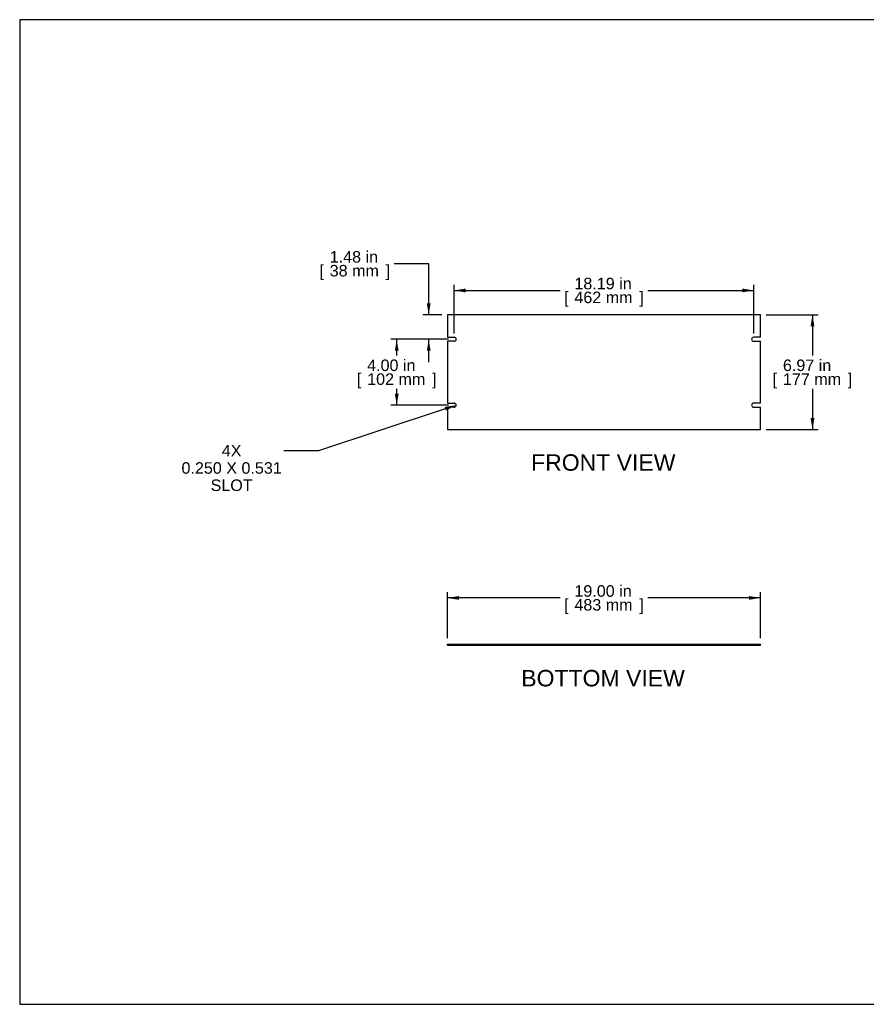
# Model space of a CAD drawing. Header units: inches. Extents: x 0 to 80, y 0 to 59.8.
# Tile 1 of 9: x 0 to 51.4, y 0 to 59.8. Entities that reach past the tile are written whole.
import ezdxf
from ezdxf import colors
from ezdxf.entities.mleader import LeaderData, LeaderLine
from ezdxf.enums import TextEntityAlignment as Align
from ezdxf.math import Vec2, Vec3

# ---------------------------------------------------------------- set-up
doc = ezdxf.new("R2010")
doc.units = ezdxf.units.IN
doc.header["$MEASUREMENT"] = 0
doc.layers.add('COM41757', color=7, linetype='Continuous')
doc.layers.add('Default', color=7, linetype='Continuous')
doc.styles.add('SEACAD_Arial', font='arial.ttf')
doc.dimstyles.new('WEB', dxfattribs={"dimtxt": 0.7, "dimasz": 0.7, "dimexe": 0.35, "dimexo": 0.35, "dimgap": 0.35, "dimtad": 0, "dimtih": 1, "dimtoh": 1, "dimzin": 4, "dimdsep": 46, "dimtxsty": 'SEACAD_Arial', "dimblk1": '_SE_FILLED', "dimblk2": '_SE_FILLED', "dimsah": 1, "dimcen": 0.35, "dimadec": 0, "dimazin": 0, "dimtfac": 1, "dimtofl": 0, "dimtmove": 0, "dimatfit": 3, "dimfxl": 1, "dimtolj": 1, "dimtzin": 4, "dimarcsym": 0})

# ---------------------------------------------------------------- blocks, each defined once
blk = doc.blocks.new('SE2')
at = {"layer": 'COM41757', "color": 7, "linetype": 'Continuous'}
for p, q in [((44.981, 41.863), (25.981, 41.863)), ((25.981, 41.863), (25.981, 40.504)), ((44.981, 40.504), (44.981, 41.863)), ((25.981, 40.504), (26.387, 40.504)), ((25.981, 40.254), (25.981, 36.504)), ((26.387, 40.254), (25.981, 40.254)), ((44.981, 40.504), (44.575, 40.504)), ((44.575, 40.254), (44.981, 40.254)), ((44.981, 36.504), (44.981, 40.254)), ((25.981, 36.504), (26.387, 36.504)), ((44.981, 36.504), (44.575, 36.504)), ((25.981, 36.254), (25.981, 34.895)), ((26.387, 36.254), (25.981, 36.254)), ((44.575, 36.254), (44.981, 36.254)), ((44.981, 34.895), (44.981, 36.254)), ((25.981, 34.895), (44.981, 34.895))]:
    blk.add_line(p, q, dxfattribs=at)
for centre, start, end in [((26.387, 40.379), 270, 90), ((44.575, 40.379), 90, 270), ((26.387, 36.379), 270, 90), ((44.575, 36.379), 90, 270)]:
    blk.add_arc(centre, 0.125, start, end, dxfattribs=at)
blk = doc.blocks.new('SE3')
at = {"layer": 'COM41757', "color": 7, "linetype": 'Continuous'}
for p, q in [((25.981, 21.874), (44.981, 21.874)), ((25.981, 21.802), (25.981, 21.874)), ((25.981, 21.802), (44.981, 21.802)), ((44.981, 21.802), (44.981, 21.874))]:
    blk.add_line(p, q, dxfattribs=at)
blk = doc.blocks.new('DMBLK1')
at = {"layer": 'Default', "linetype": 'Continuous', "transparency": 16777216}
for points in [[(26.681, 24.793), (25.981, 24.676), (26.681, 24.56)], [(44.281, 24.793), (44.281, 24.56), (44.981, 24.676)]]:
    blk.add_hatch(color=7, dxfattribs=at).paths.add_polyline_path(points)
at = {"layer": 'Default', "color": 7, "linetype": 'Continuous', "transparency": 16777216}
for p, q in [((25.981, 22.224), (25.981, 25.026)), ((32.817, 24.676), (25.981, 24.676)), ((44.981, 24.676), (38.146, 24.676)), ((44.981, 22.224), (44.981, 25.026))]:
    blk.add_line(p, q, dxfattribs=at)
at = {"layer": 'Default', "color": 7, "linetype": 'Continuous', "transparency": 16777216, "style": 'SEACAD_Arial'}
for s, p in [('19.00 in', (33.686, 25.446)), ('[', (33.062, 24.606)), ('483 mm', (33.686, 24.606)), (']', (37.627, 24.606))]:
    blk.add_text(s, height=0.7, dxfattribs=at).set_placement(p, align=Align.TOP_LEFT)
blk = doc.blocks.new('_SE_FILLED')
at = {"color": 0}
blk.add_line((0, 0), (-1, 0), dxfattribs=at)
blk.add_solid([(0, 0), (-1, -0.1665), (-1, 0.1665), (0, 0)], dxfattribs=at)
blk = doc.blocks.new('DMBLK2')
at = {"layer": 'Default', "linetype": 'Continuous', "transparency": 16777216}
for points in [[(48.262, 41.163), (48.146, 41.863), (48.029, 41.163)], [(48.262, 35.595), (48.029, 35.595), (48.146, 34.895)]]:
    blk.add_hatch(color=7, dxfattribs=at).paths.add_polyline_path(points)
at = {"layer": 'Default', "color": 7, "linetype": 'Continuous', "transparency": 16777216}
for p, q in [((45.331, 41.863), (48.496, 41.863)), ((48.146, 41.863), (48.146, 39.394)), ((48.146, 37.364), (48.146, 34.895)), ((45.331, 34.895), (48.496, 34.895))]:
    blk.add_line(p, q, dxfattribs=at)
at = {"layer": 'Default', "color": 7, "linetype": 'Continuous', "transparency": 16777216, "style": 'SEACAD_Arial'}
for s, p in [('6.97 in', (46.35, 39.149)), ('[', (45.726, 38.309)), ('177 mm', (46.35, 38.309)), (']', (50.291, 38.309))]:
    blk.add_text(s, height=0.7, dxfattribs=at).set_placement(p, align=Align.TOP_LEFT)
blk = doc.blocks.new('DMBLK3')
at = {"layer": 'Default', "linetype": 'Continuous', "transparency": 16777216}
for points in [[(27.087, 43.459), (26.387, 43.342), (27.087, 43.226)], [(43.875, 43.459), (43.875, 43.226), (44.575, 43.342)]]:
    blk.add_hatch(color=7, dxfattribs=at).paths.add_polyline_path(points)
at = {"layer": 'Default', "color": 7, "linetype": 'Continuous', "transparency": 16777216}
for p, q in [((26.387, 40.729), (26.387, 43.692)), ((44.575, 40.729), (44.575, 43.692)), ((26.387, 43.342), (32.817, 43.342)), ((38.146, 43.342), (44.575, 43.342))]:
    blk.add_line(p, q, dxfattribs=at)
at = {"layer": 'Default', "color": 7, "linetype": 'Continuous', "transparency": 16777216, "style": 'SEACAD_Arial'}
for s, p in [('18.19 in', (33.686, 44.112)), ('[', (33.062, 43.272)), ('462 mm', (33.686, 43.272)), (']', (37.627, 43.272))]:
    blk.add_text(s, height=0.7, dxfattribs=at).set_placement(p, align=Align.TOP_LEFT)
blk = doc.blocks.new('DMBLK4')
at = {"layer": 'Default', "linetype": 'Continuous', "transparency": 16777216}
for points in [[(22.78, 39.679), (23.014, 39.679), (22.897, 40.379)], [(22.78, 37.079), (22.897, 36.379), (23.014, 37.079)]]:
    blk.add_hatch(color=7, dxfattribs=at).paths.add_polyline_path(points)
at = {"layer": 'Default', "color": 7, "linetype": 'Continuous', "transparency": 16777216}
for p, q in [((26.037, 40.379), (22.547, 40.379)), ((22.897, 39.394), (22.897, 40.379)), ((22.897, 36.379), (22.897, 37.364)), ((26.037, 36.379), (22.547, 36.379))]:
    blk.add_line(p, q, dxfattribs=at)
at = {"layer": 'Default', "color": 7, "linetype": 'Continuous', "transparency": 16777216, "style": 'SEACAD_Arial'}
for s, p in [('4.00 in', (21.101, 39.149)), ('[', (20.477, 38.309)), ('102 mm', (21.101, 38.309)), (']', (25.043, 38.309))]:
    blk.add_text(s, height=0.7, dxfattribs=at).set_placement(p, align=Align.TOP_LEFT)
blk = doc.blocks.new('DMBLK5')
at = {"layer": 'Default', "linetype": 'Continuous', "transparency": 16777216}
for points in [[(24.723, 42.563), (24.84, 41.863), (24.956, 42.563)], [(24.723, 39.679), (24.956, 39.679), (24.84, 40.379)]]:
    blk.add_hatch(color=7, dxfattribs=at).paths.add_polyline_path(points)
at = {"layer": 'Default', "color": 7, "linetype": 'Continuous', "transparency": 16777216}
for p, q in [((24.84, 44.963), (22.74, 44.963)), ((24.84, 41.863), (24.84, 44.963)), ((25.631, 41.863), (24.49, 41.863)), ((26.037, 40.379), (24.49, 40.379)), ((24.84, 38.979), (24.84, 40.379))]:
    blk.add_line(p, q, dxfattribs=at)
at = {"layer": 'Default', "color": 7, "linetype": 'Continuous', "transparency": 16777216, "style": 'SEACAD_Arial'}
for s, p in [('1.48 in', (18.827, 45.733)), ('[', (18.203, 44.893)), ('38 mm', (18.827, 44.893)), (']', (22.221, 44.893))]:
    blk.add_text(s, height=0.7, dxfattribs=at).set_placement(p, align=Align.TOP_LEFT)

msp = doc.modelspace()

# ---------------------------------------------------------------- linework, layer by layer
at = {"layer": 'Default', "color": 7, "linetype": 'Continuous'}
for p, q in [((80, 59.783), (0, 59.783)), ((0, 59.783), (0, 0)), ((0, 0), (80, 0))]:
    msp.add_line(p, q, dxfattribs=at)

# ---------------------------------------------------------------- block references
at = {"layer": 'Default'}
for name in ['SE2', 'SE3']:
    msp.add_blockref(name, (0, 0), dxfattribs=at)

# ---------------------------------------------------------------- texts
at = {"layer": 'Default', "color": 7, "linetype": 'Continuous', "style": 'SEACAD_Arial'}
for s, p in [('FRONT VIEW', (31.057, 33.395)), ('BOTTOM VIEW', (30.46, 20.302))]:
    msp.add_text(s, height=1, dxfattribs=at).set_placement(p, align=Align.TOP_LEFT)

# ---------------------------------------------------------------- dimensions: what is measured, and where the dimension line sits
at = {"layer": 'Default', "color": 7, "linetype": 'Continuous'}
for base, p1, p2, angle, picture, middle, dimtype in [((24.84, 41.863), (26.387, 40.379), (25.981, 41.863), 90, 'DMBLK5', (22.74, 44.963), 160), ((26.387, 43.342), (26.387, 40.379), (44.575, 40.379), 0, 'DMBLK3', (35.481, 43.342), 161), ((48.146, 41.863), (44.981, 41.863), (44.981, 34.895), 270, 'DMBLK2', (48.146, 38.379), 161), ((22.897, 36.379), (26.387, 36.379), (26.387, 40.379), 90, 'DMBLK4', (22.897, 38.379), 161)]:
    dim = msp.add_linear_dim(base=base, p1=p1, p2=p2, angle=angle, text='\\A1;<>', dimstyle='WEB', override={"dimpost": '\\X'}, dxfattribs=at)
    dim.commit()
    dim.dimension.update_dxf_attribs({"geometry": picture, "text_midpoint": middle, "dimtype": dimtype})
dim = msp.add_linear_dim(base=(25.981, 24.676), p1=(44.981, 21.874), p2=(25.981, 21.874), text='\\A1;<>', dimstyle='WEB', override={"dimpost": '\\X'}, dxfattribs=at)
dim.commit()
dim.dimension.update_dxf_attribs({"geometry": 'DMBLK1', "text_midpoint": (35.481, 24.676), "dimtype": 160})

# ---------------------------------------------------------------- leaders
ml = msp.add_multileader_mtext('Standard', dxfattribs=at)
ml.set_content('\\pxsm0.9;{\\fArial|c0|p34;\\W1.;4X\\P0.250 X 0.531\\PSLOT\\P}', color=7)
ml.set_leader_properties(linetype='ByLayer')
ml.build(insert=Vec2(0, 0))
ml.multileader.update_dxf_attribs({"dogleg_length": 2.1, "arrow_head_size": 0.7})
ctx = ml.context
ctx.base_point, ctx.char_height, ctx.arrow_head_size, ctx.landing_gap_size = Vec3(12.781, 33.966), 0.7, 0.7, 0.245
notes = []
notes.append((ctx, [(0, (1, 1, 0), (18.148, 33.61), (-1, 0), 2.1, [(0, [(26.512, 36.379)], 0, [])])]))
ctx.mtext.insert, ctx.mtext.alignment = Vec3(12.871, 33.966), 2
for ctx, leaders in notes:
    for number, flags, end, landing, length, lines in leaders:
        leader = LeaderData()
        leader.index, (leader.has_last_leader_line, leader.has_dogleg_vector, leader.attachment_direction) = number, flags
        leader.last_leader_point, leader.dogleg_vector, leader.dogleg_length = Vec3(end), Vec3(landing), length
        for number, points, colour, breaks in lines:
            line = LeaderLine()
            line.index, line.vertices, line.color, line.breaks = number, Vec3.list(points), colors.encode_raw_color(colour), breaks
            leader.lines.append(line)
        ctx.leaders.append(leader)

doc.saveas('drawing.dxf')
